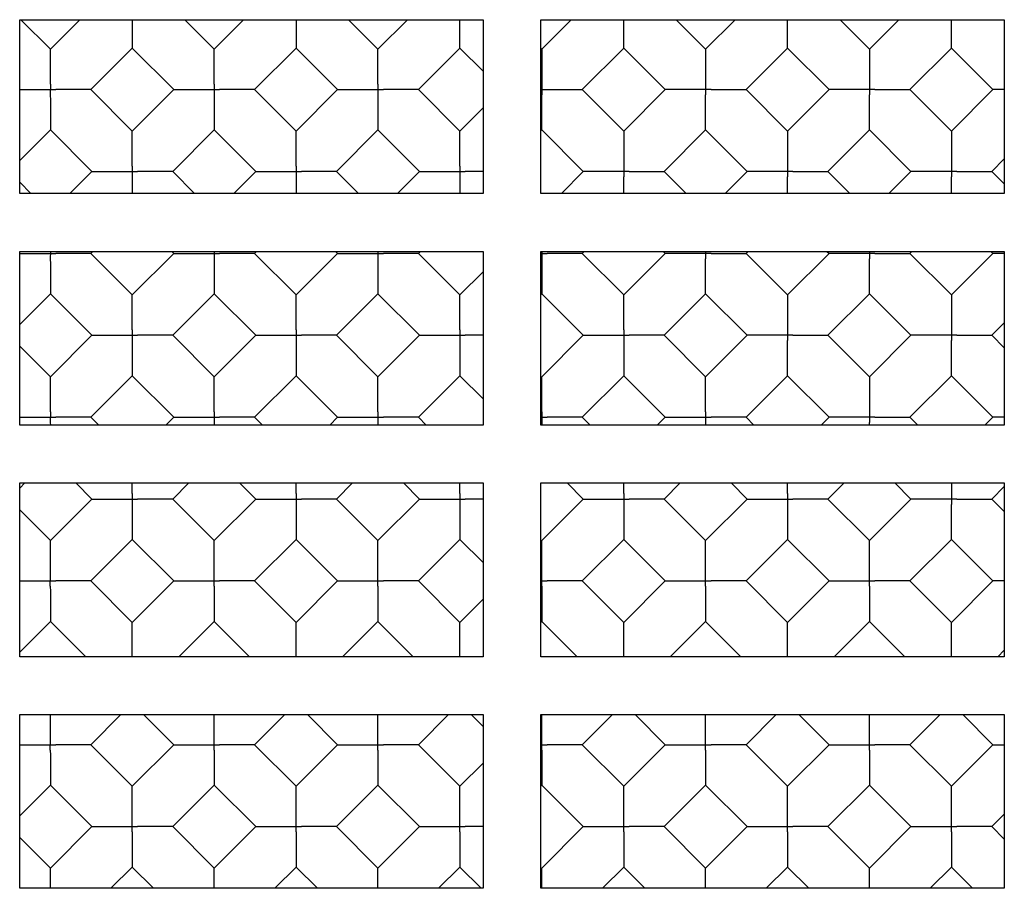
# Model space of a CAD drawing. Header units: inches. Extents: x 0 to 22.7, y 0 to 14.7.
# Tile 3 of 14: x 2.5 to 4.6, y 4.8 to 6.7. Entities that reach past the tile are written whole.
import ezdxf

# ---------------------------------------------------------------- set-up
doc = ezdxf.new("R2010")
doc.units = ezdxf.units.IN
doc.header["$LTSCALE"] = 1.246667
doc.header["$MEASUREMENT"] = 0
doc.layers.get('0').update_dxf_attribs({"linetype": 'CONTINUOUS'})

msp = doc.modelspace()

# ---------------------------------------------------------------- linework, layer by layer
at = {"color": 3, "linetype": 'Continuous'}
for p, q in [((2.4513, 6.3194), (2.4513, 6.6944)), ((2.4513, 6.6944), (3.4513, 6.6944)), ((3.4513, 6.6944), (3.4513, 6.3194)), ((3.5763, 6.3194), (3.5763, 6.6944)), ((3.5763, 6.6944), (4.5763, 6.6944)), ((4.5763, 6.6944), (4.5763, 6.3194)), ((3.4513, 6.3194), (2.4513, 6.3194)), ((4.5763, 6.3194), (3.5763, 6.3194)), ((2.4513, 5.8194), (2.4513, 6.1944)), ((2.4513, 6.1944), (3.4513, 6.1944)), ((3.4513, 6.1944), (3.4513, 5.8194)), ((3.5763, 5.8194), (3.5763, 6.1944)), ((3.5763, 6.1944), (4.5763, 6.1944)), ((4.5763, 6.1944), (4.5763, 5.8194)), ((3.4513, 5.8194), (2.4513, 5.8194)), ((4.5763, 5.8194), (3.5763, 5.8194)), ((2.4513, 5.3194), (2.4513, 5.6944)), ((2.4513, 5.6944), (3.4513, 5.6944)), ((3.4513, 5.6944), (3.4513, 5.3194)), ((3.5763, 5.3194), (3.5763, 5.6944)), ((3.5763, 5.6944), (4.5763, 5.6944)), ((4.5763, 5.6944), (4.5763, 5.3194)), ((3.4513, 5.3194), (2.4513, 5.3194)), ((4.5763, 5.3194), (3.5763, 5.3194)), ((2.4513, 4.8194), (2.4513, 5.1944)), ((2.4513, 5.1944), (3.4513, 5.1944)), ((3.4513, 5.1944), (3.4513, 4.8194)), ((3.5763, 4.8194), (3.5763, 5.1944)), ((3.5763, 5.1944), (4.5763, 5.1944)), ((4.5763, 5.1944), (4.5763, 4.8194)), ((3.4513, 4.8194), (2.4513, 4.8194)), ((4.5763, 4.8194), (3.5763, 4.8194))]:
    msp.add_line(p, q, dxfattribs=at)
at = {"color": 7, "linetype": 'Continuous'}
for p, q in [((2.5175, 6.6309), (2.4539, 6.6944)), ((2.5175, 6.6309), (2.5811, 6.6944)), ((2.6943, 6.6944), (2.6943, 6.6353)), ((2.871, 6.6309), (2.8074, 6.6944)), ((2.871, 6.6309), (2.9346, 6.6944)), ((3.0478, 6.6944), (3.0478, 6.6353)), ((3.2246, 6.6309), (3.161, 6.6944)), ((3.2246, 6.6309), (3.2882, 6.6944)), ((3.5781, 6.6309), (3.6417, 6.6944)), ((3.8681, 6.6944), (3.9317, 6.6309)), ((3.9317, 6.6309), (3.9953, 6.6944)), ((4.2217, 6.6944), (4.2853, 6.6309)), ((4.2853, 6.6309), (4.3488, 6.6944)), ((2.5175, 6.6287), (2.5175, 6.6308)), ((2.6047, 6.5436), (2.6943, 6.6331)), ((2.6943, 6.6353), (2.6943, 6.6331)), ((2.7838, 6.5436), (2.6943, 6.6331)), ((2.871, 6.6287), (2.871, 6.6308)), ((2.9583, 6.5436), (3.0478, 6.6331)), ((3.0478, 6.6353), (3.0478, 6.6331)), ((3.1373, 6.5436), (3.0478, 6.6331)), ((3.2246, 6.6287), (3.2246, 6.6308)), ((3.3118, 6.5436), (3.4014, 6.6331)), ((3.4014, 6.6331), (3.4513, 6.5832)), ((3.5763, 6.6327), (3.5781, 6.6309)), ((3.6654, 6.5436), (3.7549, 6.6331)), ((3.7549, 6.6331), (3.8444, 6.5436)), ((4.0189, 6.5436), (4.1085, 6.6331)), ((4.1085, 6.6331), (4.198, 6.5436)), ((4.3725, 6.5436), (4.462, 6.6331)), ((4.462, 6.6331), (4.5516, 6.5436)), ((2.5175, 6.6212), (2.5175, 6.6287)), ((2.5175, 6.5663), (2.5175, 6.6212)), ((2.871, 6.6212), (2.871, 6.6287)), ((2.8711, 6.5663), (2.871, 6.6212)), ((3.2246, 6.6212), (3.2246, 6.6287)), ((3.2246, 6.5663), (3.2246, 6.6212)), ((2.5175, 6.5553), (2.5175, 6.5663)), ((2.8711, 6.5553), (2.8711, 6.5663)), ((3.2246, 6.5553), (3.2246, 6.5663)), ((2.4513, 6.5436), (2.4948, 6.5436)), ((2.5402, 6.5436), (2.5292, 6.5436)), ((2.6943, 6.4541), (2.6047, 6.5436)), ((2.6943, 6.4541), (2.7838, 6.5436)), ((2.8937, 6.5436), (2.8827, 6.5436)), ((3.0478, 6.4541), (2.9583, 6.5436)), ((3.0478, 6.4541), (3.1373, 6.5436)), ((3.2473, 6.5436), (3.2363, 6.5436)), ((3.4014, 6.4541), (3.3118, 6.5436)), ((3.5782, 6.5209), (3.5782, 6.5319)), ((3.6008, 6.5436), (3.6558, 6.5436)), ((3.6558, 6.5436), (3.6632, 6.5436)), ((3.6632, 6.5436), (3.6654, 6.5436)), ((3.6654, 6.5436), (3.7549, 6.4541)), ((3.7549, 6.4541), (3.8444, 6.5436)), ((3.8466, 6.5436), (3.8445, 6.5436)), ((3.9091, 6.5436), (3.8466, 6.5436)), ((3.9317, 6.5209), (3.9317, 6.5319)), ((3.9434, 6.5436), (3.9544, 6.5436)), ((3.9544, 6.5436), (4.0168, 6.5436)), ((4.0168, 6.5436), (4.0189, 6.5436)), ((4.0189, 6.5436), (4.1085, 6.4541)), ((4.1085, 6.4541), (4.198, 6.5436)), ((4.2002, 6.5436), (4.198, 6.5436)), ((4.2626, 6.5436), (4.2002, 6.5436)), ((4.2853, 6.5209), (4.2853, 6.5319)), ((4.2969, 6.5436), (4.308, 6.5436)), ((4.308, 6.5436), (4.3703, 6.5436)), ((4.3703, 6.5436), (4.3725, 6.5436)), ((4.3725, 6.5436), (4.462, 6.4541)), ((4.462, 6.4541), (4.5516, 6.5436)), ((4.5537, 6.5436), (4.5516, 6.5436)), ((4.5763, 6.5436), (4.5537, 6.5436)), ((2.5175, 6.521), (2.5175, 6.4585)), ((2.871, 6.521), (2.8711, 6.4585)), ((3.2246, 6.521), (3.2246, 6.4585)), ((3.4014, 6.4541), (3.4513, 6.504)), ((2.4513, 6.3902), (2.5175, 6.4564)), ((2.5175, 6.4585), (2.5175, 6.4564)), ((2.607, 6.3668), (2.5175, 6.4564)), ((2.6942, 6.4519), (2.6943, 6.4541)), ((2.6943, 6.4445), (2.6942, 6.4519)), ((2.6943, 6.3895), (2.6943, 6.4445)), ((2.7815, 6.3668), (2.871, 6.4564)), ((2.8711, 6.4585), (2.871, 6.4564)), ((2.9606, 6.3668), (2.871, 6.4564)), ((3.0478, 6.4519), (3.0478, 6.4541)), ((3.0478, 6.4445), (3.0478, 6.4519)), ((3.0478, 6.3895), (3.0478, 6.4445)), ((3.1351, 6.3668), (3.2246, 6.4564)), ((3.2246, 6.4585), (3.2246, 6.4564)), ((3.3141, 6.3668), (3.2246, 6.4564)), ((3.4014, 6.4519), (3.4014, 6.4541)), ((3.4014, 6.4445), (3.4014, 6.4519)), ((3.4014, 6.3895), (3.4014, 6.4445)), ((3.5763, 6.4545), (3.5781, 6.4564)), ((3.5781, 6.4564), (3.6677, 6.3668)), ((3.8422, 6.3668), (3.9317, 6.4564)), ((3.9317, 6.4564), (4.0212, 6.3668)), ((4.1957, 6.3668), (4.2853, 6.4564)), ((4.2853, 6.4564), (4.3748, 6.3668)), ((2.6943, 6.3785), (2.6943, 6.3895)), ((3.0479, 6.3785), (3.0478, 6.3895)), ((3.4014, 6.3785), (3.4014, 6.3895)), ((4.5493, 6.3668), (4.5763, 6.3939)), ((2.5596, 6.3194), (2.607, 6.3668)), ((2.7169, 6.3668), (2.7059, 6.3669)), ((2.8289, 6.3194), (2.7815, 6.3668)), ((2.9132, 6.3194), (2.9606, 6.3668)), ((3.0705, 6.3668), (3.0595, 6.3669)), ((3.1824, 6.3194), (3.1351, 6.3668)), ((3.2667, 6.3194), (3.3141, 6.3668)), ((3.4241, 6.3668), (3.413, 6.3669)), ((3.4513, 6.3668), (3.4241, 6.3668)), ((3.6203, 6.3194), (3.6677, 6.3668)), ((3.6698, 6.3668), (3.6677, 6.3668)), ((3.7323, 6.3668), (3.6698, 6.3668)), ((3.7549, 6.3441), (3.755, 6.3551)), ((3.7666, 6.3668), (3.7776, 6.3668)), ((3.7776, 6.3668), (3.84, 6.3668)), ((3.84, 6.3668), (3.8422, 6.3668)), ((3.8422, 6.3668), (3.8896, 6.3194)), ((3.9738, 6.3194), (4.0212, 6.3668)), ((4.0234, 6.3668), (4.0212, 6.3668)), ((4.0858, 6.3668), (4.0234, 6.3668)), ((4.1085, 6.3441), (4.1085, 6.3551)), ((4.1202, 6.3668), (4.1312, 6.3668)), ((4.1312, 6.3668), (4.1936, 6.3668)), ((4.1936, 6.3668), (4.1957, 6.3668)), ((4.1957, 6.3668), (4.2431, 6.3194)), ((4.3274, 6.3194), (4.3748, 6.3668)), ((4.3769, 6.3668), (4.3748, 6.3668)), ((4.4394, 6.3668), (4.3769, 6.3668)), ((4.462, 6.3441), (4.4621, 6.3551)), ((4.4737, 6.3668), (4.4847, 6.3668)), ((4.4847, 6.3668), (4.5471, 6.3668)), ((4.5471, 6.3668), (4.5493, 6.3668)), ((4.5493, 6.3668), (4.5763, 6.3398)), ((2.4753, 6.3194), (2.4513, 6.3435)), ((3.7549, 6.3194), (3.7549, 6.3441)), ((4.1085, 6.3194), (4.1085, 6.3441)), ((4.462, 6.3194), (4.462, 6.3441)), ((2.4513, 6.1901), (2.4948, 6.19)), ((2.5402, 6.1901), (2.5292, 6.1901)), ((2.5994, 6.1901), (2.5402, 6.1901)), ((2.6047, 6.1901), (2.6091, 6.1944)), ((2.6943, 6.1005), (2.6047, 6.1901)), ((2.6943, 6.1005), (2.7838, 6.1901)), ((2.7838, 6.1901), (2.7794, 6.1944)), ((2.7892, 6.1901), (2.8484, 6.19)), ((2.8937, 6.1901), (2.8827, 6.1901)), ((2.9529, 6.1901), (2.8937, 6.1901)), ((2.9583, 6.1901), (2.9627, 6.1944)), ((3.0478, 6.1005), (2.9583, 6.1901)), ((3.0478, 6.1005), (3.1373, 6.1901)), ((3.1373, 6.1901), (3.1329, 6.1944)), ((3.1427, 6.1901), (3.2019, 6.19)), ((3.2473, 6.1901), (3.2363, 6.1901)), ((3.3065, 6.1901), (3.2473, 6.1901)), ((3.3118, 6.1901), (3.3162, 6.1944)), ((3.4014, 6.1005), (3.3118, 6.1901)), ((3.5763, 6.19), (3.5898, 6.1901)), ((3.5782, 6.1944), (3.5781, 6.1784)), ((3.6008, 6.1901), (3.5898, 6.1901)), ((3.66, 6.1901), (3.6008, 6.1901)), ((3.6654, 6.1901), (3.6698, 6.1944)), ((3.7549, 6.1005), (3.6654, 6.1901)), ((3.7549, 6.1005), (3.8444, 6.1901)), ((3.8401, 6.1944), (3.8444, 6.1901)), ((3.8466, 6.19), (3.8445, 6.19)), ((3.9091, 6.1901), (3.8466, 6.19)), ((3.9317, 6.1944), (3.9317, 6.1784)), ((3.9434, 6.19), (3.9544, 6.19)), ((3.9544, 6.19), (4.0168, 6.1901)), ((4.0168, 6.1901), (4.0189, 6.1901)), ((4.0189, 6.1901), (4.0233, 6.1944)), ((4.0189, 6.1901), (4.1085, 6.1005)), ((4.1085, 6.1005), (4.198, 6.1901)), ((4.1936, 6.1944), (4.198, 6.1901)), ((4.2002, 6.19), (4.198, 6.19)), ((4.2626, 6.1901), (4.2002, 6.19)), ((4.2852, 6.1944), (4.2853, 6.1784)), ((4.2969, 6.19), (4.308, 6.19)), ((4.308, 6.19), (4.3703, 6.1901)), ((4.3703, 6.1901), (4.3725, 6.1901)), ((4.3725, 6.1901), (4.3769, 6.1944)), ((4.3725, 6.1901), (4.462, 6.1005)), ((4.462, 6.1005), (4.5516, 6.1901)), ((4.5472, 6.1944), (4.5516, 6.1901)), ((4.5763, 6.1901), (4.5516, 6.19)), ((2.5175, 6.1674), (2.5175, 6.105)), ((2.871, 6.1674), (2.8711, 6.105)), ((3.2246, 6.1674), (3.2246, 6.105)), ((3.5781, 6.1784), (3.5781, 6.1674)), ((3.5781, 6.1674), (3.5782, 6.105)), ((3.9317, 6.1674), (3.9317, 6.1784)), ((4.2853, 6.1674), (4.2853, 6.1784)), ((3.4014, 6.1005), (3.4513, 6.1505)), ((2.4513, 6.0366), (2.5175, 6.1028)), ((2.5175, 6.105), (2.5175, 6.1028)), ((2.607, 6.0133), (2.5175, 6.1028)), ((2.6942, 6.0984), (2.6943, 6.1005)), ((2.7815, 6.0133), (2.871, 6.1028)), ((2.8711, 6.105), (2.871, 6.1028)), ((2.9606, 6.0133), (2.871, 6.1028)), ((3.0478, 6.0984), (3.0478, 6.1005)), ((3.1351, 6.0133), (3.2246, 6.1028)), ((3.2246, 6.105), (3.2246, 6.1028)), ((3.3141, 6.0133), (3.2246, 6.1028)), ((3.4014, 6.0984), (3.4014, 6.1005)), ((3.5763, 6.101), (3.5781, 6.1028)), ((3.6677, 6.0133), (3.5781, 6.1028)), ((3.5782, 6.105), (3.5782, 6.1028)), ((3.7549, 6.0984), (3.7549, 6.1005)), ((3.8422, 6.0133), (3.9317, 6.1028)), ((3.9317, 6.1028), (4.0212, 6.0133)), ((4.1957, 6.0133), (4.2853, 6.1028)), ((4.2853, 6.1028), (4.3748, 6.0133)), ((2.6943, 6.036), (2.6942, 6.0984)), ((3.0478, 6.036), (3.0478, 6.0984)), ((3.4014, 6.036), (3.4014, 6.0984)), ((3.7549, 6.036), (3.7549, 6.0984)), ((2.6943, 6.025), (2.6943, 6.036)), ((3.0479, 6.025), (3.0478, 6.036)), ((3.4014, 6.025), (3.4014, 6.036)), ((3.755, 6.025), (3.7549, 6.036)), ((4.5493, 6.0133), (4.5763, 6.0403)), ((2.5175, 5.9237), (2.607, 6.0133)), ((2.7169, 6.0133), (2.7059, 6.0133)), ((2.871, 5.9237), (2.7815, 6.0133)), ((2.871, 5.9237), (2.9606, 6.0133)), ((3.0705, 6.0133), (3.0595, 6.0133)), ((3.2246, 5.9237), (3.1351, 6.0133)), ((3.2246, 5.9237), (3.3141, 6.0133)), ((3.4241, 6.0133), (3.413, 6.0133)), ((3.4513, 6.0133), (3.4241, 6.0133)), ((3.5781, 5.9237), (3.6677, 6.0133)), ((3.7776, 6.0133), (3.7666, 6.0133)), ((3.9317, 5.9237), (3.8422, 6.0133)), ((3.9317, 5.9237), (4.0212, 6.0133)), ((4.0234, 6.0133), (4.0212, 6.0133)), ((4.0858, 6.0133), (4.0234, 6.0133)), ((4.1085, 5.9906), (4.1085, 6.0016)), ((4.1202, 6.0132), (4.1312, 6.0133)), ((4.1312, 6.0133), (4.1936, 6.0133)), ((4.1936, 6.0133), (4.1957, 6.0133)), ((4.1957, 6.0133), (4.2853, 5.9237)), ((4.2853, 5.9237), (4.3748, 6.0133)), ((4.3769, 6.0133), (4.3748, 6.0133)), ((4.4394, 6.0133), (4.3769, 6.0133)), ((4.462, 5.9906), (4.4621, 6.0016)), ((4.4737, 6.0132), (4.4847, 6.0133)), ((4.4847, 6.0133), (4.5471, 6.0133)), ((4.5471, 6.0133), (4.5493, 6.0133)), ((4.5493, 6.0133), (4.5763, 5.9862)), ((2.5175, 5.9237), (2.4513, 5.9899)), ((2.6943, 5.9906), (2.6943, 5.9282)), ((3.0478, 5.9906), (3.0478, 5.9282)), ((3.4014, 5.9906), (3.4014, 5.9282)), ((3.7549, 5.9906), (3.7549, 5.9282)), ((2.5175, 5.9216), (2.5175, 5.9237)), ((2.5175, 5.8592), (2.5175, 5.9216)), ((2.6047, 5.8365), (2.6943, 5.926)), ((2.6943, 5.9282), (2.6943, 5.926)), ((2.7838, 5.8365), (2.6943, 5.926)), ((2.871, 5.9216), (2.871, 5.9237)), ((2.8711, 5.8592), (2.871, 5.9216)), ((2.9583, 5.8365), (3.0478, 5.926)), ((3.0478, 5.9282), (3.0478, 5.926)), ((3.1373, 5.8365), (3.0478, 5.926)), ((3.2246, 5.9216), (3.2246, 5.9237)), ((3.2246, 5.8592), (3.2246, 5.9216)), ((3.3118, 5.8365), (3.4014, 5.926)), ((3.4014, 5.9282), (3.4014, 5.926)), ((3.4513, 5.8761), (3.4014, 5.926)), ((3.5781, 5.9216), (3.5781, 5.9237)), ((3.5782, 5.8592), (3.5781, 5.9216)), ((3.6654, 5.8365), (3.7549, 5.926)), ((3.7549, 5.9282), (3.7549, 5.926)), ((3.8444, 5.8365), (3.7549, 5.926)), ((3.9317, 5.9216), (3.9317, 5.9237)), ((3.9317, 5.8592), (3.9317, 5.9216)), ((4.0189, 5.8365), (4.1085, 5.926)), ((4.1085, 5.926), (4.198, 5.8365)), ((4.3725, 5.8365), (4.462, 5.926)), ((4.462, 5.926), (4.5516, 5.8365)), ((2.5175, 5.8482), (2.5175, 5.8592)), ((2.8711, 5.8482), (2.8711, 5.8592)), ((3.2246, 5.8482), (3.2246, 5.8592)), ((3.5782, 5.8482), (3.5782, 5.8592)), ((3.9317, 5.8482), (3.9317, 5.8592)), ((2.4513, 5.8365), (2.4948, 5.8365)), ((2.5402, 5.8365), (2.5292, 5.8365)), ((2.6218, 5.8194), (2.6047, 5.8365)), ((2.7667, 5.8194), (2.7838, 5.8365)), ((2.8937, 5.8365), (2.8827, 5.8365)), ((2.9753, 5.8194), (2.9583, 5.8365)), ((3.1203, 5.8194), (3.1373, 5.8365)), ((3.2473, 5.8365), (3.2363, 5.8365)), ((3.3289, 5.8194), (3.3118, 5.8365)), ((3.5763, 5.8365), (3.5898, 5.8365)), ((3.6008, 5.8365), (3.5898, 5.8365)), ((3.6824, 5.8194), (3.6654, 5.8365)), ((3.8274, 5.8194), (3.8444, 5.8365)), ((3.9544, 5.8365), (3.9434, 5.8365)), ((4.036, 5.8194), (4.0189, 5.8365)), ((4.1809, 5.8194), (4.198, 5.8365)), ((4.2002, 5.8365), (4.198, 5.8365)), ((4.2626, 5.8365), (4.2002, 5.8365)), ((4.2853, 5.8194), (4.2853, 5.8248)), ((4.2969, 5.8365), (4.308, 5.8365)), ((4.308, 5.8365), (4.3703, 5.8365)), ((4.3703, 5.8365), (4.3725, 5.8365)), ((4.3725, 5.8365), (4.3896, 5.8194)), ((4.5345, 5.8194), (4.5516, 5.8365)), ((4.5537, 5.8365), (4.5516, 5.8365)), ((4.5763, 5.8365), (4.5537, 5.8365)), ((2.4513, 5.6831), (2.4627, 5.6944)), ((2.607, 5.6597), (2.5723, 5.6944)), ((2.6943, 5.6824), (2.6943, 5.6944)), ((2.6943, 5.6714), (2.6943, 5.6824)), ((2.7815, 5.6597), (2.8162, 5.6944)), ((2.9606, 5.6597), (2.9258, 5.6944)), ((3.0478, 5.6824), (3.0478, 5.6944)), ((3.0479, 5.6714), (3.0478, 5.6824)), ((3.1351, 5.6597), (3.1698, 5.6944)), ((3.3141, 5.6597), (3.2794, 5.6944)), ((3.4014, 5.6824), (3.4014, 5.6944)), ((3.4014, 5.6714), (3.4014, 5.6824)), ((3.6677, 5.6597), (3.6329, 5.6944)), ((3.7549, 5.6824), (3.7549, 5.6944)), ((3.755, 5.6714), (3.7549, 5.6824)), ((3.8422, 5.6597), (3.8769, 5.6944)), ((4.0212, 5.6597), (3.9865, 5.6944)), ((4.1085, 5.6824), (4.1085, 5.6944)), ((4.1085, 5.6714), (4.1085, 5.6824)), ((4.1957, 5.6597), (4.2304, 5.6944)), ((4.3401, 5.6944), (4.3748, 5.6597)), ((4.5493, 5.6597), (4.5763, 5.6867)), ((2.5175, 5.5702), (2.607, 5.6597)), ((2.7169, 5.6597), (2.7059, 5.6598)), ((2.871, 5.5702), (2.7815, 5.6597)), ((2.871, 5.5702), (2.9606, 5.6597)), ((3.0705, 5.6597), (3.0595, 5.6598)), ((3.2246, 5.5702), (3.1351, 5.6597)), ((3.2246, 5.5702), (3.3141, 5.6597)), ((3.4241, 5.6597), (3.413, 5.6598)), ((3.4513, 5.6597), (3.4241, 5.6597)), ((3.5781, 5.5702), (3.6677, 5.6597)), ((3.7776, 5.6597), (3.7666, 5.6598)), ((3.9317, 5.5702), (3.8422, 5.6597)), ((3.9317, 5.5702), (4.0212, 5.6597)), ((4.1312, 5.6597), (4.1202, 5.6598)), ((4.2853, 5.5702), (4.1957, 5.6597)), ((4.2853, 5.5702), (4.3748, 5.6597)), ((4.3769, 5.6597), (4.3748, 5.6597)), ((4.4394, 5.6597), (4.3769, 5.6597)), ((4.4737, 5.6597), (4.4847, 5.6597)), ((4.4847, 5.6597), (4.5471, 5.6597)), ((4.5471, 5.6597), (4.5493, 5.6597)), ((4.5493, 5.6597), (4.5763, 5.6327)), ((2.5175, 5.5702), (2.4513, 5.6364)), ((2.6943, 5.6371), (2.6943, 5.5746)), ((3.0478, 5.6371), (3.0478, 5.5746)), ((3.4014, 5.6371), (3.4014, 5.5746)), ((3.7549, 5.6371), (3.7549, 5.5746)), ((4.1085, 5.6371), (4.1085, 5.5746)), ((4.462, 5.637), (4.4621, 5.648)), ((2.5175, 5.568), (2.5175, 5.5702)), ((2.5175, 5.5056), (2.5175, 5.568)), ((2.6047, 5.4829), (2.6943, 5.5725)), ((2.6943, 5.5746), (2.6943, 5.5725)), ((2.7838, 5.4829), (2.6943, 5.5725)), ((2.871, 5.568), (2.871, 5.5702)), ((2.8711, 5.5056), (2.871, 5.568)), ((2.9583, 5.4829), (3.0478, 5.5725)), ((3.0478, 5.5746), (3.0478, 5.5725)), ((3.1373, 5.4829), (3.0478, 5.5725)), ((3.2246, 5.568), (3.2246, 5.5702)), ((3.2246, 5.5056), (3.2246, 5.568)), ((3.3118, 5.4829), (3.4014, 5.5725)), ((3.4014, 5.5746), (3.4014, 5.5725)), ((3.4513, 5.5225), (3.4014, 5.5725)), ((3.5781, 5.568), (3.5781, 5.5702)), ((3.5782, 5.5056), (3.5781, 5.568)), ((3.6654, 5.4829), (3.7549, 5.5725)), ((3.7549, 5.5746), (3.7549, 5.5725)), ((3.8444, 5.4829), (3.7549, 5.5725)), ((3.9317, 5.568), (3.9317, 5.5702)), ((3.9317, 5.5056), (3.9317, 5.568)), ((4.0189, 5.4829), (4.1085, 5.5725)), ((4.1085, 5.5746), (4.1085, 5.5725)), ((4.198, 5.4829), (4.1085, 5.5725)), ((4.2852, 5.568), (4.2852, 5.5702)), ((4.2853, 5.5056), (4.2852, 5.568)), ((4.3725, 5.4829), (4.462, 5.5725)), ((4.462, 5.5725), (4.5516, 5.4829)), ((2.4513, 5.4829), (2.4948, 5.4829)), ((2.5402, 5.483), (2.5292, 5.483)), ((2.6943, 5.3934), (2.6047, 5.4829)), ((2.6943, 5.3934), (2.7838, 5.4829)), ((2.8937, 5.483), (2.8827, 5.483)), ((3.0478, 5.3934), (2.9583, 5.4829)), ((3.0478, 5.3934), (3.1373, 5.4829)), ((3.2473, 5.483), (3.2363, 5.483)), ((3.4014, 5.3934), (3.3118, 5.4829)), ((3.5763, 5.4829), (3.5898, 5.483)), ((3.6008, 5.483), (3.5898, 5.483)), ((3.7549, 5.3934), (3.6654, 5.4829)), ((3.7549, 5.3934), (3.8444, 5.4829)), ((3.9544, 5.483), (3.9434, 5.483)), ((4.1085, 5.3934), (4.0189, 5.4829)), ((4.1085, 5.3934), (4.198, 5.4829)), ((4.3079, 5.483), (4.2969, 5.483)), ((4.462, 5.3934), (4.3725, 5.4829)), ((4.462, 5.3934), (4.5516, 5.4829)), ((4.5537, 5.4829), (4.5516, 5.4829)), ((4.5763, 5.4829), (4.5537, 5.4829)), ((2.5174, 5.4713), (2.5175, 5.4603)), ((2.871, 5.4713), (2.871, 5.4603)), ((3.2246, 5.4713), (3.2246, 5.4603)), ((3.5781, 5.4713), (3.5781, 5.4603)), ((3.9317, 5.4713), (3.9317, 5.4603)), ((4.2852, 5.4713), (4.2852, 5.4603)), ((3.4014, 5.3934), (3.4513, 5.4434)), ((2.5175, 5.3979), (2.5175, 5.3957)), ((2.8711, 5.3979), (2.871, 5.3957)), ((3.2246, 5.3979), (3.2246, 5.3957)), ((3.5782, 5.3979), (3.5782, 5.3957)), ((3.9317, 5.3979), (3.9317, 5.3957)), ((4.2853, 5.3979), (4.2853, 5.3957)), ((2.4513, 5.3295), (2.5175, 5.3957)), ((2.5937, 5.3194), (2.5175, 5.3957)), ((2.6943, 5.3289), (2.6943, 5.3934)), ((2.7948, 5.3194), (2.871, 5.3957)), ((2.9473, 5.3194), (2.871, 5.3957)), ((3.0478, 5.3289), (3.0478, 5.3934)), ((3.1483, 5.3194), (3.2246, 5.3957)), ((3.3008, 5.3194), (3.2246, 5.3957)), ((3.4014, 5.3289), (3.4014, 5.3934)), ((3.5763, 5.3939), (3.5781, 5.3957)), ((3.6544, 5.3194), (3.5781, 5.3957)), ((3.7549, 5.3289), (3.7549, 5.3934)), ((3.8554, 5.3194), (3.9317, 5.3957)), ((4.0079, 5.3194), (3.9317, 5.3957)), ((4.1085, 5.3289), (4.1085, 5.3934)), ((4.209, 5.3194), (4.2853, 5.3957)), ((4.3615, 5.3194), (4.2853, 5.3957)), ((4.462, 5.3289), (4.462, 5.3934)), ((2.6943, 5.3194), (2.6943, 5.3289)), ((3.0479, 5.3194), (3.0478, 5.3289)), ((3.4014, 5.3194), (3.4014, 5.3289)), ((3.755, 5.3194), (3.7549, 5.3289)), ((4.1085, 5.3194), (4.1085, 5.3289)), ((4.4621, 5.3194), (4.462, 5.3289)), ((4.5626, 5.3194), (4.5763, 5.3332)), ((2.5175, 5.1521), (2.5175, 5.1944)), ((2.6047, 5.1294), (2.6698, 5.1944)), ((2.7838, 5.1294), (2.7187, 5.1944)), ((2.8711, 5.1521), (2.871, 5.1944)), ((2.9583, 5.1294), (3.0233, 5.1944)), ((3.1373, 5.1294), (3.0723, 5.1944)), ((3.2246, 5.1521), (3.2246, 5.1944)), ((3.3118, 5.1294), (3.3769, 5.1944)), ((3.4513, 5.169), (3.4258, 5.1944)), ((3.5782, 5.1521), (3.5781, 5.1944)), ((3.6654, 5.1294), (3.7304, 5.1944)), ((3.8444, 5.1294), (3.7794, 5.1944)), ((3.9317, 5.1521), (3.9317, 5.1944)), ((4.0189, 5.1294), (4.084, 5.1944)), ((4.198, 5.1294), (4.1329, 5.1944)), ((4.2853, 5.1521), (4.2853, 5.1944)), ((4.3725, 5.1294), (4.4376, 5.1944)), ((4.5516, 5.1294), (4.4865, 5.1944)), ((2.4513, 5.1294), (2.4948, 5.1294)), ((2.5402, 5.1294), (2.5292, 5.1294)), ((2.6943, 5.0399), (2.6047, 5.1294)), ((2.6943, 5.0399), (2.7838, 5.1294)), ((2.8937, 5.1294), (2.8827, 5.1294)), ((3.0478, 5.0399), (2.9583, 5.1294)), ((3.0478, 5.0399), (3.1373, 5.1294)), ((3.2473, 5.1294), (3.2363, 5.1294)), ((3.4014, 5.0399), (3.3118, 5.1294)), ((3.5763, 5.1294), (3.5898, 5.1294)), ((3.6008, 5.1294), (3.5898, 5.1294)), ((3.7549, 5.0399), (3.6654, 5.1294)), ((3.7549, 5.0399), (3.8444, 5.1294)), ((3.9544, 5.1294), (3.9434, 5.1294)), ((4.1085, 5.0399), (4.0189, 5.1294)), ((4.1085, 5.0399), (4.198, 5.1294)), ((4.3079, 5.1294), (4.2969, 5.1294)), ((4.462, 5.0399), (4.3725, 5.1294)), ((4.462, 5.0399), (4.5516, 5.1294)), ((2.5174, 5.1177), (2.5175, 5.1068)), ((2.871, 5.1177), (2.871, 5.1068)), ((3.2246, 5.1177), (3.2246, 5.1068)), ((3.5781, 5.1177), (3.5781, 5.1068)), ((3.9317, 5.1177), (3.9317, 5.1068)), ((4.2852, 5.1177), (4.2852, 5.1068)), ((3.4014, 5.0399), (3.4513, 5.0898)), ((2.4513, 4.976), (2.5175, 5.0421)), ((2.5175, 5.0443), (2.5175, 5.0421)), ((2.607, 4.9526), (2.5175, 5.0421)), ((2.6942, 5.0377), (2.6943, 5.0399)), ((2.6943, 4.9753), (2.6942, 5.0377)), ((2.7815, 4.9526), (2.871, 5.0421)), ((2.8711, 5.0443), (2.871, 5.0421)), ((2.9606, 4.9526), (2.871, 5.0421)), ((3.0478, 5.0377), (3.0478, 5.0399)), ((3.0478, 4.9753), (3.0478, 5.0377)), ((3.1351, 4.9526), (3.2246, 5.0421)), ((3.2246, 5.0443), (3.2246, 5.0421)), ((3.3141, 4.9526), (3.2246, 5.0421)), ((3.4014, 5.0377), (3.4014, 5.0399)), ((3.4014, 4.9753), (3.4014, 5.0377)), ((3.5763, 5.0403), (3.5781, 5.0421)), ((3.6677, 4.9526), (3.5781, 5.0421)), ((3.5782, 5.0443), (3.5782, 5.0421)), ((3.7549, 5.0377), (3.7549, 5.0399)), ((3.7549, 4.9753), (3.7549, 5.0377)), ((3.8422, 4.9526), (3.9317, 5.0421)), ((3.9317, 5.0443), (3.9317, 5.0421)), ((4.0212, 4.9526), (3.9317, 5.0421)), ((4.1085, 5.0377), (4.1085, 5.0399)), ((4.1085, 4.9753), (4.1085, 5.0377)), ((4.1957, 4.9526), (4.2853, 5.0421)), ((4.2853, 5.0443), (4.2853, 5.0421)), ((4.3748, 4.9526), (4.2853, 5.0421)), ((4.462, 5.0377), (4.462, 5.0399)), ((4.462, 4.9753), (4.462, 5.0377)), ((4.5493, 4.9526), (4.5763, 4.9796)), ((2.5175, 4.8631), (2.607, 4.9526)), ((2.7169, 4.9526), (2.7059, 4.9527)), ((2.871, 4.8631), (2.7815, 4.9526)), ((2.871, 4.8631), (2.9606, 4.9526)), ((3.0705, 4.9526), (3.0595, 4.9527)), ((3.2246, 4.8631), (3.1351, 4.9526)), ((3.2246, 4.8631), (3.3141, 4.9526)), ((3.4241, 4.9526), (3.413, 4.9527)), ((3.4513, 4.9526), (3.4241, 4.9526)), ((3.5781, 4.8631), (3.6677, 4.9526)), ((3.7776, 4.9526), (3.7666, 4.9527)), ((3.9317, 4.8631), (3.8422, 4.9526)), ((3.9317, 4.8631), (4.0212, 4.9526)), ((4.1312, 4.9526), (4.1202, 4.9527)), ((4.2853, 4.8631), (4.1957, 4.9526)), ((4.2853, 4.8631), (4.3748, 4.9526)), ((4.4847, 4.9526), (4.4737, 4.9527)), ((4.5763, 4.9256), (4.5493, 4.9526)), ((2.6942, 4.941), (2.6943, 4.93)), ((3.0478, 4.941), (3.0478, 4.93)), ((3.4013, 4.941), (3.4014, 4.93)), ((3.7549, 4.941), (3.7549, 4.93)), ((4.1084, 4.941), (4.1085, 4.93)), ((4.462, 4.941), (4.462, 4.93)), ((2.5175, 4.8631), (2.4513, 4.9293)), ((2.6943, 4.8675), (2.6943, 4.8654)), ((3.0478, 4.8675), (3.0478, 4.8654)), ((3.4014, 4.8675), (3.4014, 4.8654)), ((3.7549, 4.8675), (3.7549, 4.8654)), ((4.1085, 4.8675), (4.1085, 4.8654)), ((4.462, 4.8675), (4.462, 4.8654)), ((2.5175, 4.8194), (2.5175, 4.8631)), ((2.6483, 4.8194), (2.6943, 4.8654)), ((2.7402, 4.8194), (2.6943, 4.8654)), ((2.871, 4.8194), (2.871, 4.8631)), ((3.0019, 4.8194), (3.0478, 4.8654)), ((3.0937, 4.8194), (3.0478, 4.8654)), ((3.2246, 4.8194), (3.2246, 4.8631)), ((3.3554, 4.8194), (3.4014, 4.8654)), ((3.4473, 4.8194), (3.4014, 4.8654)), ((3.5782, 4.8194), (3.5781, 4.8631)), ((3.709, 4.8194), (3.7549, 4.8654)), ((3.8008, 4.8194), (3.7549, 4.8654)), ((3.9317, 4.8194), (3.9317, 4.8631)), ((4.0626, 4.8194), (4.1085, 4.8654)), ((4.1544, 4.8194), (4.1085, 4.8654)), ((4.2853, 4.8194), (4.2852, 4.8631)), ((4.4161, 4.8194), (4.462, 4.8654)), ((4.5079, 4.8194), (4.462, 4.8654))]:
    msp.add_line(p, q, dxfattribs=at)
for points in [[(3.4014, 6.6331), (3.4014, 6.6353), (3.4014, 6.6944)], [(3.7549, 6.6331), (3.7549, 6.6353), (3.7549, 6.6944)], [(4.1085, 6.6331), (4.1085, 6.6353), (4.1085, 6.6944)], [(4.462, 6.6331), (4.462, 6.6353), (4.462, 6.6944)], [(3.5782, 6.6308), (3.5782, 6.6287), (3.5781, 6.5662)], [(3.9317, 6.6308), (3.9317, 6.6287), (3.9317, 6.5662)], [(4.2853, 6.6308), (4.2853, 6.6287), (4.2852, 6.5662)], [(2.5175, 6.5553), (2.5174, 6.5319), (2.5175, 6.521)], [(2.8711, 6.5553), (2.871, 6.5319), (2.871, 6.521)], [(3.2246, 6.5553), (3.2246, 6.5319), (3.2246, 6.521)], [(3.5781, 6.5662), (3.5781, 6.5553), (3.5782, 6.5319)], [(3.9317, 6.5662), (3.9317, 6.5553), (3.9317, 6.5319)], [(4.2852, 6.5662), (4.2852, 6.5553), (4.2853, 6.5319)], [(2.4948, 6.5436), (2.5058, 6.5436), (2.5292, 6.5436)], [(2.6047, 6.5436), (2.6026, 6.5436), (2.5402, 6.5436)], [(2.7838, 6.5436), (2.786, 6.5436), (2.8484, 6.5436)], [(2.8484, 6.5436), (2.8594, 6.5436), (2.8827, 6.5436)], [(2.9583, 6.5436), (2.9561, 6.5436), (2.8937, 6.5436)], [(3.1373, 6.5436), (3.1395, 6.5436), (3.2019, 6.5436)], [(3.2019, 6.5436), (3.2129, 6.5436), (3.2363, 6.5436)], [(3.3118, 6.5436), (3.3097, 6.5436), (3.2473, 6.5436)], [(3.5781, 6.5436), (3.5898, 6.5436), (3.6008, 6.5436)], [(3.9434, 6.5436), (3.92, 6.5436), (3.9091, 6.5436)], [(4.2969, 6.5436), (4.2736, 6.5436), (4.2626, 6.5436)], [(3.5781, 6.4564), (3.5781, 6.4585), (3.5782, 6.5209)], [(3.9317, 6.4564), (3.9317, 6.4585), (3.9317, 6.5209)], [(4.2852, 6.4564), (4.2852, 6.4585), (4.2853, 6.5209)], [(3.7549, 6.4541), (3.7549, 6.4519), (3.7549, 6.3895)], [(4.1085, 6.4541), (4.1085, 6.4519), (4.1085, 6.3895)], [(4.462, 6.4541), (4.462, 6.4519), (4.462, 6.3895)], [(2.6943, 6.3785), (2.6942, 6.3552), (2.6943, 6.3442), (2.6943, 6.3194)], [(3.0479, 6.3785), (3.0478, 6.3552), (3.0478, 6.3442), (3.0478, 6.3194)], [(3.4014, 6.3785), (3.4013, 6.3552), (3.4014, 6.3442), (3.4014, 6.3194)], [(3.7549, 6.3895), (3.7549, 6.3785), (3.755, 6.3551)], [(4.1085, 6.3895), (4.1084, 6.3785), (4.1085, 6.3551)], [(4.462, 6.3895), (4.462, 6.3785), (4.4621, 6.3551)], [(2.607, 6.3668), (2.6092, 6.3668), (2.6716, 6.3668)], [(2.6716, 6.3668), (2.6826, 6.3668), (2.7059, 6.3669)], [(2.7815, 6.3668), (2.7794, 6.3668), (2.7169, 6.3668)], [(2.9606, 6.3668), (2.9627, 6.3668), (3.0252, 6.3668)], [(3.0252, 6.3668), (3.0362, 6.3668), (3.0595, 6.3669)], [(3.1351, 6.3668), (3.1329, 6.3668), (3.0705, 6.3668)], [(3.3141, 6.3668), (3.3163, 6.3668), (3.3787, 6.3668)], [(3.3787, 6.3668), (3.3897, 6.3668), (3.413, 6.3669)], [(3.7666, 6.3668), (3.7433, 6.3669), (3.7323, 6.3668)], [(4.1202, 6.3668), (4.0968, 6.3669), (4.0858, 6.3668)], [(4.4737, 6.3668), (4.4504, 6.3669), (4.4394, 6.3668)], [(2.4948, 6.19), (2.5058, 6.19), (2.5292, 6.1901)], [(2.5175, 6.1944), (2.5174, 6.1784), (2.5175, 6.1674)], [(2.6047, 6.19), (2.6026, 6.19), (2.5994, 6.1901)], [(2.7838, 6.1901), (2.786, 6.1901), (2.7892, 6.1901)], [(2.8484, 6.19), (2.8594, 6.19), (2.8827, 6.1901)], [(2.8711, 6.1944), (2.871, 6.1784), (2.871, 6.1674)], [(2.9583, 6.19), (2.9561, 6.19), (2.9529, 6.1901)], [(3.1373, 6.1901), (3.1395, 6.1901), (3.1427, 6.1901)], [(3.2019, 6.19), (3.2129, 6.19), (3.2363, 6.1901)], [(3.2246, 6.1944), (3.2246, 6.1784), (3.2246, 6.1674)], [(3.3118, 6.19), (3.3097, 6.19), (3.3065, 6.1901)], [(3.6654, 6.19), (3.6632, 6.19), (3.66, 6.1901)], [(3.9434, 6.19), (3.92, 6.1901), (3.9091, 6.1901)], [(4.2969, 6.19), (4.2736, 6.1901), (4.2626, 6.1901)], [(3.9317, 6.1028), (3.9317, 6.1049), (3.9317, 6.1674)], [(4.2852, 6.1028), (4.2852, 6.1049), (4.2853, 6.1674)], [(4.1085, 6.1005), (4.1085, 6.0984), (4.1085, 6.0359)], [(4.462, 6.1005), (4.462, 6.0984), (4.462, 6.0359)], [(4.1085, 6.0359), (4.1084, 6.0249), (4.1085, 6.0016)], [(4.462, 6.0359), (4.462, 6.0249), (4.4621, 6.0016)], [(2.6943, 6.025), (2.6942, 6.0016), (2.6943, 5.9906)], [(3.0479, 6.025), (3.0478, 6.0016), (3.0478, 5.9906)], [(3.4014, 6.025), (3.4013, 6.0016), (3.4014, 5.9906)], [(3.755, 6.025), (3.7549, 6.0016), (3.7549, 5.9906)], [(2.607, 6.0133), (2.6092, 6.0133), (2.6716, 6.0133)], [(2.6716, 6.0133), (2.6826, 6.0132), (2.7059, 6.0133)], [(2.7815, 6.0133), (2.7794, 6.0133), (2.7169, 6.0133)], [(2.9606, 6.0133), (2.9627, 6.0133), (3.0252, 6.0133)], [(3.0252, 6.0133), (3.0362, 6.0132), (3.0595, 6.0133)], [(3.1351, 6.0133), (3.1329, 6.0133), (3.0705, 6.0133)], [(3.3141, 6.0133), (3.3163, 6.0133), (3.3787, 6.0133)], [(3.3787, 6.0133), (3.3897, 6.0132), (3.413, 6.0133)], [(3.6677, 6.0133), (3.6698, 6.0133), (3.7323, 6.0133)], [(3.7323, 6.0133), (3.7433, 6.0132), (3.7666, 6.0133)], [(3.8422, 6.0133), (3.84, 6.0133), (3.7776, 6.0133)], [(4.1202, 6.0132), (4.0968, 6.0133), (4.0858, 6.0133)], [(4.4737, 6.0132), (4.4504, 6.0133), (4.4394, 6.0133)], [(4.1085, 5.926), (4.1085, 5.9282), (4.1085, 5.9906)], [(4.462, 5.926), (4.462, 5.9282), (4.462, 5.9906)], [(4.2853, 5.9237), (4.2853, 5.9216), (4.2852, 5.8591)], [(2.5175, 5.8482), (2.5174, 5.8248), (2.5175, 5.8194)], [(2.8711, 5.8482), (2.871, 5.8248), (2.871, 5.8194)], [(3.2246, 5.8482), (3.2246, 5.8248), (3.2246, 5.8194)], [(3.5782, 5.8482), (3.5781, 5.8248), (3.5781, 5.8194)], [(3.9317, 5.8482), (3.9317, 5.8248), (3.9317, 5.8194)], [(4.2852, 5.8591), (4.2852, 5.8482), (4.2853, 5.8248)], [(2.4948, 5.8365), (2.5058, 5.8365), (2.5292, 5.8365)], [(2.6047, 5.8365), (2.6026, 5.8365), (2.5402, 5.8365)], [(2.7838, 5.8365), (2.786, 5.8365), (2.8484, 5.8365)], [(2.8484, 5.8365), (2.8594, 5.8365), (2.8827, 5.8365)], [(2.9583, 5.8365), (2.9561, 5.8365), (2.8937, 5.8365)], [(3.1373, 5.8365), (3.1395, 5.8365), (3.2019, 5.8365)], [(3.2019, 5.8365), (3.2129, 5.8365), (3.2363, 5.8365)], [(3.3118, 5.8365), (3.3097, 5.8365), (3.2473, 5.8365)], [(3.6654, 5.8365), (3.6632, 5.8365), (3.6008, 5.8365)], [(3.8445, 5.8365), (3.8466, 5.8365), (3.9091, 5.8365)], [(3.9091, 5.8365), (3.92, 5.8365), (3.9434, 5.8365)], [(4.0189, 5.8365), (4.0168, 5.8365), (3.9544, 5.8365)], [(4.2969, 5.8365), (4.2736, 5.8365), (4.2626, 5.8365)], [(4.462, 5.6944), (4.462, 5.6824), (4.462, 5.6714), (4.4621, 5.648)], [(2.607, 5.6597), (2.6092, 5.6597), (2.6716, 5.6597)], [(2.6716, 5.6597), (2.6826, 5.6597), (2.7059, 5.6598)], [(2.6943, 5.6714), (2.6942, 5.6481), (2.6943, 5.6371)], [(2.7815, 5.6597), (2.7794, 5.6597), (2.7169, 5.6597)], [(2.9606, 5.6597), (2.9627, 5.6597), (3.0252, 5.6597)], [(3.0252, 5.6597), (3.0362, 5.6597), (3.0595, 5.6598)], [(3.0479, 5.6714), (3.0478, 5.6481), (3.0478, 5.6371)], [(3.1351, 5.6597), (3.1329, 5.6597), (3.0705, 5.6597)], [(3.3141, 5.6597), (3.3163, 5.6597), (3.3787, 5.6597)], [(3.3787, 5.6597), (3.3897, 5.6597), (3.413, 5.6598)], [(3.4014, 5.6714), (3.4013, 5.6481), (3.4014, 5.6371)], [(3.6677, 5.6597), (3.6698, 5.6597), (3.7323, 5.6597)], [(3.7323, 5.6597), (3.7433, 5.6597), (3.7666, 5.6598)], [(3.755, 5.6714), (3.7549, 5.6481), (3.7549, 5.6371)], [(3.8422, 5.6597), (3.84, 5.6597), (3.7776, 5.6597)], [(4.0212, 5.6597), (4.0234, 5.6597), (4.0858, 5.6597)], [(4.0858, 5.6597), (4.0968, 5.6597), (4.1202, 5.6598)], [(4.1085, 5.6714), (4.1084, 5.6481), (4.1085, 5.6371)], [(4.1957, 5.6597), (4.1936, 5.6597), (4.1312, 5.6597)], [(4.4737, 5.6597), (4.4504, 5.6598), (4.4394, 5.6597)], [(4.462, 5.5725), (4.462, 5.5746), (4.462, 5.637)], [(2.5174, 5.4713), (2.5175, 5.4946), (2.5175, 5.5056)], [(2.871, 5.4713), (2.8711, 5.4946), (2.8711, 5.5056)], [(3.2246, 5.4713), (3.2246, 5.4946), (3.2246, 5.5056)], [(3.5781, 5.4713), (3.5782, 5.4946), (3.5782, 5.5056)], [(3.9317, 5.4713), (3.9317, 5.4946), (3.9317, 5.5056)], [(4.2852, 5.4713), (4.2853, 5.4946), (4.2853, 5.5056)], [(2.4948, 5.4829), (2.5058, 5.4829), (2.5292, 5.483)], [(2.6047, 5.4829), (2.6026, 5.4829), (2.5402, 5.483)], [(2.7838, 5.483), (2.786, 5.483), (2.8484, 5.4829)], [(2.8484, 5.4829), (2.8594, 5.4829), (2.8827, 5.483)], [(2.9583, 5.4829), (2.9561, 5.4829), (2.8937, 5.483)], [(3.1373, 5.483), (3.1395, 5.483), (3.2019, 5.4829)], [(3.2019, 5.4829), (3.2129, 5.4829), (3.2363, 5.483)], [(3.3118, 5.4829), (3.3097, 5.4829), (3.2473, 5.483)], [(3.6654, 5.4829), (3.6632, 5.4829), (3.6008, 5.483)], [(3.8445, 5.483), (3.8466, 5.483), (3.9091, 5.4829)], [(3.9091, 5.4829), (3.92, 5.4829), (3.9434, 5.483)], [(4.0189, 5.4829), (4.0168, 5.4829), (3.9544, 5.483)], [(4.198, 5.483), (4.2002, 5.483), (4.2626, 5.4829)], [(4.2626, 5.4829), (4.2736, 5.4829), (4.2969, 5.483)], [(4.3725, 5.4829), (4.3704, 5.4829), (4.3079, 5.483)], [(2.5175, 5.4603), (2.5175, 5.4106), (2.5175, 5.3979)], [(2.871, 5.4603), (2.871, 5.4106), (2.8711, 5.3979)], [(3.2246, 5.4603), (3.2246, 5.4106), (3.2246, 5.3979)], [(3.5781, 5.4603), (3.5781, 5.4106), (3.5782, 5.3979)], [(3.9317, 5.4603), (3.9317, 5.4106), (3.9317, 5.3979)], [(4.2852, 5.4603), (4.2853, 5.4106), (4.2853, 5.3979)], [(2.5174, 5.1177), (2.5175, 5.1411), (2.5175, 5.1521)], [(2.871, 5.1177), (2.8711, 5.1411), (2.8711, 5.1521)], [(3.2246, 5.1177), (3.2246, 5.1411), (3.2246, 5.1521)], [(3.5781, 5.1177), (3.5782, 5.1411), (3.5782, 5.1521)], [(3.9317, 5.1177), (3.9317, 5.1411), (3.9317, 5.1521)], [(4.2852, 5.1177), (4.2853, 5.1411), (4.2853, 5.1521)], [(2.4948, 5.1294), (2.5058, 5.1293), (2.5292, 5.1294)], [(2.6047, 5.1294), (2.6026, 5.1294), (2.5402, 5.1294)], [(2.7838, 5.1294), (2.786, 5.1294), (2.8484, 5.1294)], [(2.8484, 5.1294), (2.8594, 5.1293), (2.8827, 5.1294)], [(2.9583, 5.1294), (2.9561, 5.1294), (2.8937, 5.1294)], [(3.1373, 5.1294), (3.1395, 5.1294), (3.2019, 5.1294)], [(3.2019, 5.1294), (3.2129, 5.1293), (3.2363, 5.1294)], [(3.3118, 5.1294), (3.3097, 5.1294), (3.2473, 5.1294)], [(3.6654, 5.1294), (3.6632, 5.1294), (3.6008, 5.1294)], [(3.8445, 5.1294), (3.8466, 5.1294), (3.9091, 5.1294)], [(3.9091, 5.1294), (3.92, 5.1293), (3.9434, 5.1294)], [(4.0189, 5.1294), (4.0168, 5.1294), (3.9544, 5.1294)], [(4.198, 5.1294), (4.2002, 5.1294), (4.2626, 5.1294)], [(4.2626, 5.1294), (4.2736, 5.1293), (4.2969, 5.1294)], [(4.3725, 5.1294), (4.3704, 5.1294), (4.3079, 5.1294)], [(4.5516, 5.1294), (4.5537, 5.1294), (4.5763, 5.1294)], [(2.5175, 5.1068), (2.5175, 5.057), (2.5175, 5.0443)], [(2.871, 5.1068), (2.871, 5.057), (2.8711, 5.0443)], [(3.2246, 5.1068), (3.2246, 5.057), (3.2246, 5.0443)], [(3.5781, 5.1068), (3.5781, 5.057), (3.5782, 5.0443)], [(3.9317, 5.1068), (3.9317, 5.057), (3.9317, 5.0443)], [(4.2852, 5.1068), (4.2853, 5.057), (4.2853, 5.0443)], [(2.6942, 4.941), (2.6943, 4.9643), (2.6943, 4.9753)], [(3.0478, 4.941), (3.0479, 4.9643), (3.0478, 4.9753)], [(3.4013, 4.941), (3.4014, 4.9643), (3.4014, 4.9753)], [(3.7549, 4.941), (3.755, 4.9643), (3.7549, 4.9753)], [(4.1084, 4.941), (4.1085, 4.9643), (4.1085, 4.9753)], [(4.462, 4.941), (4.4621, 4.9643), (4.462, 4.9753)], [(2.607, 4.9526), (2.6092, 4.9526), (2.6716, 4.9526)], [(2.6716, 4.9526), (2.6826, 4.9526), (2.7059, 4.9527)], [(2.7815, 4.9526), (2.7794, 4.9526), (2.7169, 4.9526)], [(2.9606, 4.9526), (2.9627, 4.9526), (3.0252, 4.9526)], [(3.0252, 4.9526), (3.0362, 4.9526), (3.0595, 4.9527)], [(3.1351, 4.9526), (3.1329, 4.9526), (3.0705, 4.9526)], [(3.3141, 4.9526), (3.3163, 4.9526), (3.3787, 4.9526)], [(3.3787, 4.9526), (3.3897, 4.9526), (3.413, 4.9527)], [(3.6677, 4.9526), (3.6698, 4.9526), (3.7323, 4.9526)], [(3.7323, 4.9526), (3.7433, 4.9526), (3.7666, 4.9527)], [(3.8422, 4.9526), (3.84, 4.9526), (3.7776, 4.9526)], [(4.0212, 4.9526), (4.0234, 4.9526), (4.0858, 4.9526)], [(4.0858, 4.9526), (4.0968, 4.9526), (4.1202, 4.9527)], [(4.1957, 4.9526), (4.1936, 4.9526), (4.1312, 4.9526)], [(4.3748, 4.9526), (4.3769, 4.9526), (4.4394, 4.9526)], [(4.4394, 4.9526), (4.4504, 4.9526), (4.4737, 4.9527)], [(4.5493, 4.9526), (4.5471, 4.9526), (4.4847, 4.9526)], [(2.6943, 4.93), (2.6943, 4.8803), (2.6943, 4.8675)], [(3.0478, 4.93), (3.0478, 4.8803), (3.0478, 4.8675)], [(3.4014, 4.93), (3.4014, 4.8803), (3.4014, 4.8675)], [(3.7549, 4.93), (3.7549, 4.8803), (3.7549, 4.8675)], [(4.1085, 4.93), (4.1085, 4.8803), (4.1085, 4.8675)], [(4.462, 4.93), (4.462, 4.8803), (4.462, 4.8675)]]:
    msp.add_lwpolyline(points, dxfattribs=at)

doc.saveas('drawing.dxf')
